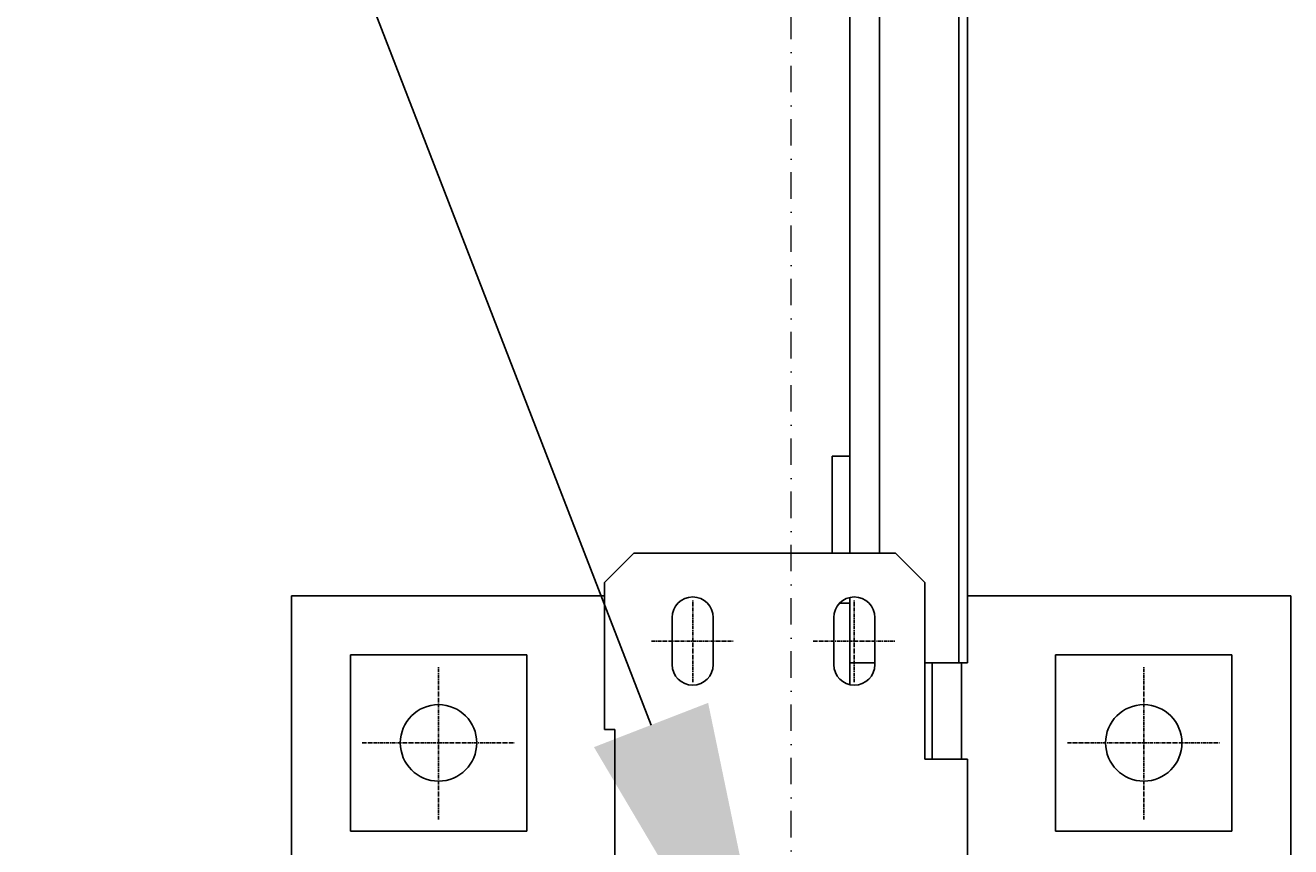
# Model space of a CAD drawing. Header units: millimetres. Extents: x 4047 to 23472, y 1613 to 16682.
# Tile 81 of 86: x 20610 to 21041, y 4711 to 4990. Entities that reach past the tile are written whole.
import ezdxf

# ---------------------------------------------------------------- set-up
doc = ezdxf.new("R2010")
doc.units = ezdxf.units.MM
doc.linetypes.add('CENTER', pattern=[2, 1.25, -0.25, 0.25, -0.25])
doc.linetypes.add('Kropki i Kreski', pattern=[360, 180, -90, 0, -90])
doc.layers.add('Osie_Nr_pióra__101_Nr_pióra__7', color=3, linetype='Continuous', lineweight=18)
for name, color, linetype in [('Rbcs_EX_Osie', 7, 'Continuous'), ('Rbcs_EX_Profile', 7, 'Continuous'), ('Rbcs_EX_Wymiary', 7, 'Continuous')]:
    doc.layers.add(name, color=color, linetype=linetype)
doc.styles.add('RBCS_dim', font='isocpeur.ttf', dxfattribs={"width": 0.9, "oblique": 5})
doc.dimstyles.new('Copy of RBCS_STANDARD', dxfattribs={"dimtxt": 2.5, "dimasz": 2.5, "dimexe": 2, "dimexo": 5, "dimgap": 0.5, "dimtad": 1, "dimdec": 0, "dimtxsty": 'RBCS_dim', "dimblk": 'OBLIQUE', "dimcen": 2.5, "dimclrd": 3, "dimclre": 3, "dimclrt": 6, "dimadec": 0, "dimazin": 0, "dimtfac": 1, "dimtdec": 0, "dimtix": 1, "dimtmove": 0, "dimatfit": 3, "dimfxl": 2, "dimfxlon": 1, "dimarcsym": 0})

# ---------------------------------------------------------------- blocks, each defined once
blk = doc.blocks.new('_OBLIQUE')
at = {"color": 0, "linetype": 'ByBlock'}
blk.add_line((-0.5, -0.5), (0.5, 0.5), dxfattribs=at)
blk = doc.blocks.new('*D287')
at = {"layer": 'Defpoints', "color": 0, "lineweight": 25, "transparency": 16777216}
for p in [(20870.81, 5835.28), (20285.85, 4669.08), (20870.81, 4456.08)]:
    blk.add_point(p, dxfattribs=at)
at = {"layer": 'Rbcs_EX_Wymiary', "color": 3, "lineweight": -2, "transparency": 16777216}
for p, q in [((20285.85, 5735.28), (20285.85, 5935.28)), ((20870.81, 5735.28), (20870.81, 5935.28)), ((20285.85, 5835.28), (20870.81, 5835.28))]:
    blk.add_line(p, q, dxfattribs=at)
at = {"layer": 'Rbcs_EX_Wymiary', "color": 3, "lineweight": -2, "transparency": 16777216, "xscale": 125, "yscale": 125, "zscale": 125, "rotation": 180}
blk.add_blockref('_OBLIQUE', (20285.85, 5835.28), dxfattribs=at)
at = {"layer": 'Rbcs_EX_Wymiary', "color": 3, "lineweight": -2, "transparency": 16777216, "xscale": 125, "yscale": 125, "zscale": 125}
blk.add_blockref('_OBLIQUE', (20870.81, 5835.28), dxfattribs=at)
at = {"layer": 'Rbcs_EX_Wymiary', "color": 6, "transparency": 16777216, "insert": (20578.33, 5922.78), "char_height": 125, "attachment_point": 5, "style": 'RBCS_dim'}
blk.add_mtext('585', dxfattribs=at)

msp = doc.modelspace()

# ---------------------------------------------------------------- linework, layer by layer
at = {"layer": 'Osie_Nr_pióra__101_Nr_pióra__7', "linetype": 'Kropki i Kreski', "ltscale": 0.05}
msp.add_line((20870.81, 2125.64), (20870.83, 14790.69), dxfattribs=at)
at = {"layer": 'Rbcs_EX_Osie', "color": 5, "linetype": 'CENTER'}
for p, q in [((20837.31, 4766.71), (20837.31, 4794.71)), ((20892.31, 4766.71), (20892.31, 4794.71)), ((20823.31, 4780.71), (20851.31, 4780.71)), ((20878.31, 4780.71), (20906.31, 4780.71)), ((20750.81, 4720.08), (20750.81, 4772.08)), ((20990.81, 4720.08), (20990.81, 4772.08)), ((20724.81, 4746.08), (20776.81, 4746.08)), ((20964.81, 4746.08), (21016.81, 4746.08))]:
    msp.add_line(p, q, dxfattribs=at)
at = {"layer": 'Rbcs_EX_Profile'}
for p, q in [((20900.82, 8919.83), (20900.84, 4810.58)), ((20927.83, 4773.33), (20927.83, 8919.83)), ((20930.84, 4773.33), (20930.82, 8919.83)), ((20890.83, 4810.58), (20890.83, 8906.58)), ((20890.81, 4843.58), (20884.81, 4843.58)), ((20884.81, 4843.58), (20884.81, 4810.58)), ((20890.81, 4810.58), (20890.81, 4843.58)), ((20817.31, 4810.58), (20807.31, 4800.58)), ((20906.31, 4810.58), (20817.31, 4810.58)), ((20916.31, 4800.58), (20906.31, 4810.58)), ((20807.31, 4800.58), (20807.31, 4750.58)), ((20916.31, 4740.58), (20916.31, 4800.58)), ((20807.31, 4796.08), (20700.81, 4796.08)), ((20700.81, 4796.08), (20700.81, 4615.08)), ((20890.81, 4793.58), (20887.31, 4793.58)), ((20890.81, 4793.58), (20890.81, 4795.41)), ((20890.81, 4766), (20890.81, 4793.58)), ((21040.81, 4796.08), (20930.81, 4796.08)), ((21040.81, 4456.08), (21040.81, 4796.08)), ((20830.31, 4772.71), (20830.31, 4788.71)), ((20844.31, 4788.71), (20844.31, 4772.71)), ((20885.31, 4772.71), (20885.31, 4788.71)), ((20899.31, 4788.71), (20899.31, 4772.71)), ((20780.81, 4776.08), (20720.81, 4776.08)), ((20720.81, 4776.08), (20720.81, 4716.08)), ((20780.81, 4716.08), (20780.81, 4776.08)), ((21020.81, 4776.08), (20960.81, 4776.08)), ((20960.81, 4776.08), (20960.81, 4716.08)), ((21020.81, 4716.08), (21020.81, 4776.08)), ((20890.81, 4773.33), (20899.31, 4773.33)), ((20916.31, 4773.33), (20930.81, 4773.33)), ((20918.81, 4773.33), (20918.81, 4740.58)), ((20928.81, 4740.58), (20928.81, 4773.33)), ((20807.31, 4750.58), (20810.81, 4750.58)), ((20810.81, 4750.58), (20810.81, 4683.08)), ((20930.81, 4740.58), (20916.31, 4740.58)), ((20930.81, 4683.08), (20930.81, 4740.58)), ((20720.81, 4716.08), (20780.81, 4716.08)), ((20960.81, 4716.08), (21020.81, 4716.08))]:
    msp.add_line(p, q, dxfattribs=at)
for centre in [(20750.81, 4746.08), (20990.81, 4746.08)]:
    msp.add_circle(centre, 13, dxfattribs=at)
for centre, start, end in [((20837.31, 4788.71), 360, 180), ((20892.31, 4788.71), 0, 180), ((20837.31, 4772.71), 180, 0), ((20892.31, 4772.71), 180, 360)]:
    msp.add_arc(centre, 7, start, end, dxfattribs=at)
at = {"layer": 'Rbcs_EX_Wymiary', "color": 3}
msp.add_lwpolyline([(20823.14, 4752.16), (20531.98, 5503.34)], dxfattribs=at)
msp.add_solid([(20842.56, 4759.69), (20868.31, 4635.61), (20803.71, 4744.63)], dxfattribs=at)

# ---------------------------------------------------------------- dimensions: what is measured, and where the dimension line sits
at = {"layer": 'Rbcs_EX_Wymiary'}
dim = msp.add_linear_dim(base=(20870.81, 5835.28), p1=(20285.85, 4669.08), p2=(20870.81, 4456.08), dimstyle='Copy of RBCS_STANDARD', dxfattribs=at)
dim.commit()
dim.dimension.update_dxf_attribs({"geometry": '*D287', "text_midpoint": (20578.33, 5922.78)})

doc.saveas('drawing.dxf')
